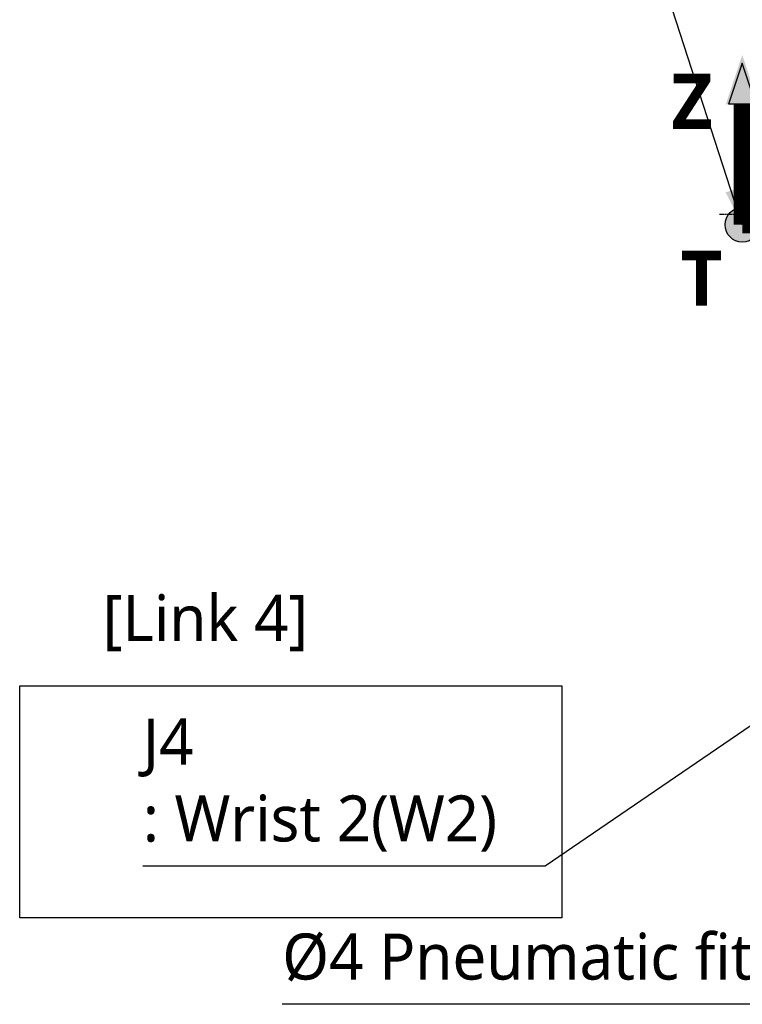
# Model space of a CAD drawing. Header units: millimetres. Extents: x 0 to 4378, y 0 to 2397.
# Tile 221 of 256: x 1154 to 1405, y 1595 to 1937. Entities that reach past the tile are written whole.
import ezdxf

# ---------------------------------------------------------------- set-up
doc = ezdxf.new("R2010")
doc.units = ezdxf.units.MM
doc.header["$LTSCALE"] = 0.2
doc.linetypes.add('CENTER2', pattern=[1.125, 0.75, -0.125, 0.125, -0.125])
for name, color, linetype in [('02_Center Line', 1, 'CENTER2'), ('05_Section Line', 3, 'Continuous'), ('07_Special Line2', 76, 'Continuous'), ('12_Before Rev.Num.', 5, 'Continuous')]:
    doc.layers.add(name, color=color, linetype=linetype)
doc.layers.add('14_Mark', color=7, linetype='Continuous', true_color=0xe03c31)
doc.styles.add('Rainbow-5.0 Style', font='malgunsl.ttf')
doc.dimstyles.new('Rainbow-5.0 Style', dxfattribs={"dimtxt": 4.5, "dimasz": 2.5, "dimexe": 1, "dimexo": 1, "dimgap": 1, "dimtad": 1, "dimdsep": 46, "dimtxsty": 'Rainbow-5.0 Style', "dimcen": 0, "dimclrd": 251, "dimclre": 251, "dimclrt": 7, "dimazin": 3, "dimtp": 0.1, "dimtm": 0.1, "dimtfac": 0.61, "dimtmove": 0, "dimatfit": 3, "dimfxl": 1, "dimlwd": -1, "dimlwe": -1, "dimarcsym": 1})

# ---------------------------------------------------------------- blocks, each defined once
blk = doc.blocks.new('A$C46360d6a')
at = {"layer": '07_Special Line2'}
blk.add_hatch(color=256, dxfattribs=at).paths.add_polyline_path([(49.16, 0), (34.9, 4.75), (34.9, -4.75)])
at = {"layer": '12_Before Rev.Num.'}
blk.add_hatch(color=256, dxfattribs=at).paths.add_polyline_path([(0, 49.16), (-4.75, 34.9), (4.75, 34.9)])
at = {"layer": '14_Mark'}
h = blk.add_hatch(color=256, dxfattribs=at)
h.dxf.hatch_style = 1
h.paths.add_polyline_path([(5, 0, 1), (-5, 0, 1)])
at = {"layer": '07_Special Line2'}
for p, q in [((34.9, -3.96), (34.9, 3.96)), ((46.78, 0), (34.9, 3.96)), ((34.9, -3.96), (46.78, 0))]:
    blk.add_line(p, q, dxfattribs=at)
at = {"layer": '07_Special Line2', "const_width": 5}
blk.add_lwpolyline([(34.9, 0), (0, 0)], dxfattribs=at)
at = {"layer": '12_Before Rev.Num.'}
for p, q in [((0, 46.78), (-3.96, 34.9)), ((3.96, 34.9), (0, 46.78)), ((3.96, 34.9), (-3.96, 34.9))]:
    blk.add_line(p, q, dxfattribs=at)
at = {"layer": '12_Before Rev.Num.', "const_width": 5}
blk.add_lwpolyline([(0, 34.9), (0, 0)], dxfattribs=at)
at = {"layer": '14_Mark'}
blk.add_circle((0, 0), 5, dxfattribs=at)
at = {"layer": '07_Special Line2', "insert": (34.53, -17.31), "char_height": 16, "attachment_point": 4, "style": 'Rainbow-5.0 Style'}
blk.add_mtext('{\\fMalgun Gothic Semilight|b1|i0|c129|p50;Y}', dxfattribs=at)
at = {"layer": '12_Before Rev.Num.', "insert": (-20.59, 35.73), "char_height": 16, "attachment_point": 4, "style": 'Rainbow-5.0 Style'}
blk.add_mtext('{\\fMalgun Gothic Semilight|b1|i0|c129|p50;Z}', dxfattribs=at)
at = {"layer": '14_Mark', "insert": (-17.84, -15.46), "char_height": 16, "attachment_point": 4, "style": 'Rainbow-5.0 Style'}
blk.add_mtext('{\\fMalgun Gothic Semilight|b1|i0|c129|p50;T}', dxfattribs=at)
blk = doc.blocks.new('A$C1d36c2ae')
at = {"layer": '02_Center Line', "ltscale": 11.288275}
blk.add_line((-215.28, 1369.2), (-46.88, 1369.2), dxfattribs=at)

msp = doc.modelspace()

# ---------------------------------------------------------------- linework, layer by layer
at = {"layer": '05_Section Line'}
msp.add_lwpolyline([(1153.821, 1705.302), (1342.083, 1705.302), (1342.083, 1624.707), (1153.821, 1624.707)], close=True, dxfattribs=at)

# ---------------------------------------------------------------- block references
at = {"xscale": 1.2, "yscale": 1.2, "zscale": 1.2}
msp.add_blockref('A$C46360d6a', (1404.744, 1865.415), dxfattribs=at)
msp.add_blockref('A$C1d36c2ae', (1612.144, 499.915))

# ---------------------------------------------------------------- texts
at = {"color": 7, "char_height": 16, "attachment_point": 7, "style": 'Rainbow-5.0 Style'}
for s, insert in [('[Link 4]', (1182.637, 1717.24)), ('J4\\P: Wrist 2(W2)', (1196.585, 1647.656)), ('%%C4 Pneumatic fittings x 4EA', (1244.99, 1597.834))]:
    msp.add_mtext(s, dxfattribs=dict(at, insert=insert))

# ---------------------------------------------------------------- leaders
at = {"annotation_type": 0, "has_hookline": 1, "hookline_direction": 1}
for points, override, text_width in [([(1404.744, 1865.415), (1365.822, 1985.496), (1353.322, 1985.496)], {"dimscale": 5, "dimgap": 1, "dimtad": 1}, 175.75), ([(1502.731, 1756.373), (1336.298, 1642.656), (1323.798, 1642.656)], {"dimscale": 5, "dimgap": 1, "dimtad": 1}, 122.213), ([(1605.417, 1667.371), (1527.743, 1594.634), (1517.743, 1594.634)], {"dimscale": 4, "dimgap": 0.8, "dimtad": 1}, 269.553)]:
    msp.add_leader(points, dimstyle='Rainbow-5.0 Style', override=override, dxfattribs=dict(at, text_width=text_width))

doc.saveas('drawing.dxf')
